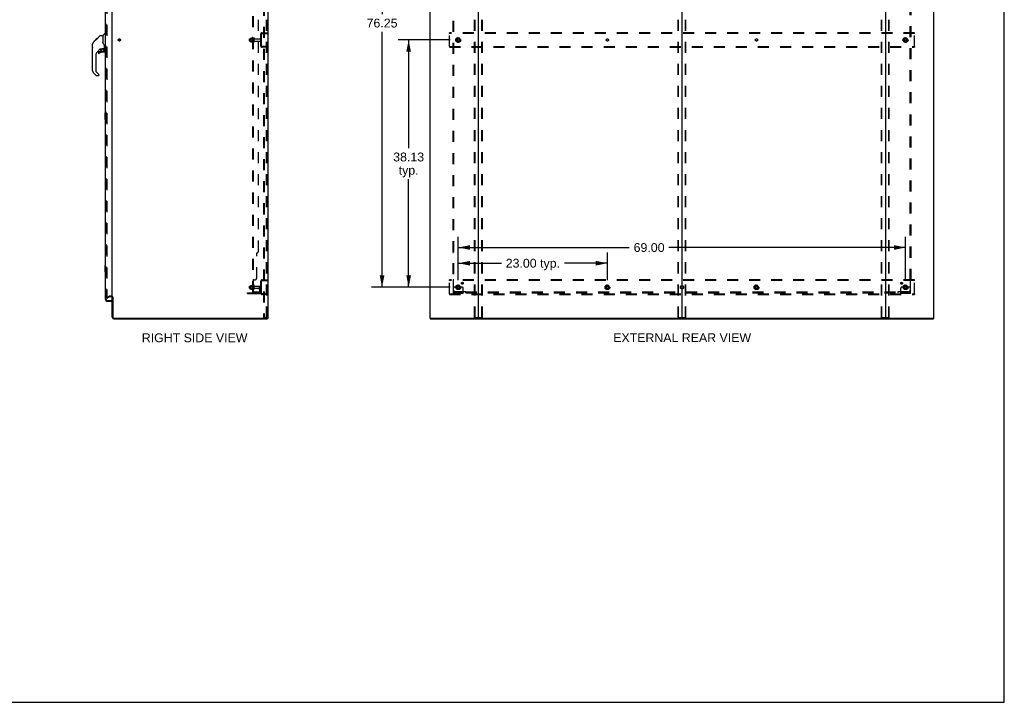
# Model space of a CAD drawing. Header units: inches. Extents: x 0 to 309, y 0 to 200.
# Tile 61 of 64: x 157 to 309, y 0 to 105. Entities that reach past the tile are written whole.
import ezdxf

# ---------------------------------------------------------------- set-up
doc = ezdxf.new("R2010")
doc.units = ezdxf.units.IN
doc.header["$LTSCALE"] = 17
doc.header["$MEASUREMENT"] = 0
doc.linetypes.add('DOT', pattern=[0.2, 0.1, -0.1])
doc.linetypes.add('HIDDEN', pattern=[0.2, 0.1, -0.1])
doc.layers.get('0').update_dxf_attribs({"linetype": 'CONTINUOUS'})
for name, color, linetype in [('DEFAULT_2', 8, 'HIDDEN'), ('DIMENSIONS', 7, 'CONTINUOUS'), ('LEFTHAND_DOOR_ASSEMBLY', 7, 'CONTINUOUS'), ('RIGHTHAND_DOOR_ASSEMBLY', 7, 'CONTINUOUS'), ('SUBPANEL', 7, 'CONTINUOUS')]:
    doc.layers.add(name, color=color, linetype=linetype)
doc.styles.get("Standard").update_dxf_attribs({"font": 'arial.ttf'})
doc.dimstyles.new('DIMSTYLE_1', dxfattribs={"dimtxt": 1.363636, "dimasz": 1.818182, "dimexe": 0.09, "dimexo": 0.07, "dimgap": 0.0375, "dimtad": 0, "dimtih": 1, "dimtoh": 1, "dimzin": 4, "dimdsep": 46, "dimtxsty": 'Standard', "dimblk": '_FILLED', "dimblk1": '_FILLED', "dimblk2": '_FILLED', "dimcen": 0.09, "dimadec": 3, "dimazin": 1, "dimtfac": 1, "dimtdec": 3, "dimtofl": 0, "dimtmove": 0, "dimatfit": 3, "dimldrblk": '_FILLED', "dimfxl": 0, "dimtolj": 1, "dimtzin": 4, "dimarcsym": 0})

# ---------------------------------------------------------------- blocks, each defined once
blk = doc.blocks.new('_FILLED')
at = {"color": 0, "linetype": 'ByBlock'}
blk.add_solid([(0, 0), (-1, 0.2), (-1, -0.2)], dxfattribs=at)
blk = doc.blocks.new('*D2')
at = {"layer": 'DIMENSIONS', "color": 2, "linetype": 'Continuous'}
for p, q in [((170.53, 136.68), (174.76, 136.68)), ((193.15, 136.68), (188.92, 136.68))]:
    blk.add_line(p, q, dxfattribs=at)
at = {"layer": 'DIMENSIONS', "color": 2, "linetype": 'Continuous', "xscale": 1.8181818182, "yscale": 1.8181818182, "zscale": 1.8181818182, "rotation": 180}
blk.add_blockref('_FILLED', (170.53, 136.68), dxfattribs=at)
at = {"layer": 'DIMENSIONS', "color": 2, "linetype": 'Continuous', "xscale": 1.8181818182, "yscale": 1.8181818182, "zscale": 1.8181818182}
blk.add_blockref('_FILLED', (193.15, 136.68), dxfattribs=at)
at = {"layer": 'DIMENSIONS', "color": 2, "linetype": 'Continuous', "insert": (181.84, 137.36), "char_height": 1.3636, "width": 12.7949, "attachment_point": 2, "line_spacing_factor": 0.9}
blk.add_mtext('22.63 USABLE\\PDEPTH', dxfattribs=at)
blk = doc.blocks.new('*D3')
at = {"layer": 'DIMENSIONS', "color": 2, "linetype": 'Continuous'}
for p, q in [((224.87, 65.1), (224.87, 69.33)), ((247.87, 65.1), (247.87, 69.33)), ((224.87, 67.7), (231.51, 67.7)), ((247.87, 67.7), (241.23, 67.7))]:
    blk.add_line(p, q, dxfattribs=at)
at = {"layer": 'DIMENSIONS', "color": 2, "linetype": 'Continuous', "xscale": 1.8181818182, "yscale": 1.8181818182, "zscale": 1.8181818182, "rotation": 180}
blk.add_blockref('_FILLED', (224.87, 67.7), dxfattribs=at)
at = {"layer": 'DIMENSIONS', "color": 2, "linetype": 'Continuous', "xscale": 1.8181818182, "yscale": 1.8181818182, "zscale": 1.8181818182}
blk.add_blockref('_FILLED', (247.87, 67.7), dxfattribs=at)
at = {"layer": 'DIMENSIONS', "color": 2, "linetype": 'Continuous', "insert": (236.37, 68.38), "char_height": 1.364, "width": 8.3592, "attachment_point": 2, "line_spacing_factor": 0.9}
blk.add_mtext('23.00 typ.', dxfattribs=at)
blk = doc.blocks.new('*D4')
at = {"layer": 'DIMENSIONS', "color": 2, "linetype": 'Continuous'}
for p, q in [((223.6, 140.25), (211.47, 140.25)), ((213.11, 140.25), (213.11, 106.09)), ((213.11, 64), (213.11, 103.36)), ((223.6, 64), (211.47, 64))]:
    blk.add_line(p, q, dxfattribs=at)
at = {"layer": 'DIMENSIONS', "color": 2, "linetype": 'Continuous', "xscale": 1.8181818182, "yscale": 1.8181818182, "zscale": 1.8181818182}
for p, rotation in [((213.11, 140.25), 90), ((213.11, 64), 270)]:
    blk.add_blockref('_FILLED', p, dxfattribs=dict(at, rotation=rotation))
at = {"layer": 'DIMENSIONS', "color": 2, "linetype": 'Continuous', "insert": (213.11, 105.41), "char_height": 1.364, "width": 4.7651, "attachment_point": 2, "line_spacing_factor": 0.9}
blk.add_mtext('76.25', dxfattribs=at)
blk = doc.blocks.new('*D5')
at = {"layer": 'DIMENSIONS', "color": 2, "linetype": 'Continuous'}
for p, q in [((224.87, 65.1), (224.87, 71.75)), ((293.87, 65.1), (293.87, 71.75)), ((224.87, 70.12), (251.23, 70.12)), ((293.87, 70.12), (257.36, 70.12))]:
    blk.add_line(p, q, dxfattribs=at)
at = {"layer": 'DIMENSIONS', "color": 2, "linetype": 'Continuous', "xscale": 1.8181818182, "yscale": 1.8181818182, "zscale": 1.8181818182, "rotation": 180}
blk.add_blockref('_FILLED', (224.87, 70.12), dxfattribs=at)
at = {"layer": 'DIMENSIONS', "color": 2, "linetype": 'Continuous', "xscale": 1.8181818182, "yscale": 1.8181818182, "zscale": 1.8181818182}
blk.add_blockref('_FILLED', (293.87, 70.12), dxfattribs=at)
at = {"layer": 'DIMENSIONS', "color": 2, "linetype": 'Continuous', "insert": (254.3, 70.8), "char_height": 1.364, "width": 4.7651, "attachment_point": 2, "line_spacing_factor": 0.9}
blk.add_mtext('69.00', dxfattribs=at)
blk = doc.blocks.new('*D6')
at = {"layer": 'DIMENSIONS', "color": 2, "linetype": 'Continuous'}
for p, q in [((223.6, 102.12), (215.58, 102.12)), ((217.21, 102.12), (217.21, 85.44)), ((217.21, 64), (217.21, 80.67)), ((223.6, 64), (215.58, 64))]:
    blk.add_line(p, q, dxfattribs=at)
at = {"layer": 'DIMENSIONS', "color": 2, "linetype": 'Continuous', "xscale": 1.8181818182, "yscale": 1.8181818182, "zscale": 1.8181818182}
for p, rotation in [((217.21, 102.12), 90), ((217.21, 64), 270)]:
    blk.add_blockref('_FILLED', p, dxfattribs=dict(at, rotation=rotation))
at = {"layer": 'DIMENSIONS', "color": 2, "linetype": 'Continuous', "insert": (217.21, 84.76), "char_height": 1.364, "width": 4.7651, "attachment_point": 2, "line_spacing_factor": 0.9}
blk.add_mtext('38.13\\Ptyp.', dxfattribs=at)

msp = doc.modelspace()

# ---------------------------------------------------------------- linework, layer by layer
at = {"color": 7, "linetype": 'Continuous'}
for p, q in [((309.091, 0), (309.091, 200)), ((259.369, 144.976), (259.369, 59.264)), ((195.393, 59.224), (195.427, 59.224)), ((195.431, 59.224), (195.431, 59.12)), ((220.546, 59.224), (220.546, 59.12)), ((220.555, 59.224), (220.584, 59.224)), ((227.954, 59.224), (290.784, 59.224)), ((298.154, 59.224), (298.182, 59.224)), ((298.192, 59.224), (298.192, 59.12)), ((0, 0), (309.091, 0))]:
    msp.add_line(p, q, dxfattribs=at)
at = {"color": 3, "linetype": 'Continuous'}
for p, q in [((195.483, 145.016), (195.483, 59.224)), ((220.494, 145.016), (220.494, 59.224)), ((227.994, 59.264), (227.994, 144.976)), ((290.744, 144.976), (290.744, 59.264)), ((298.244, 59.224), (298.244, 145.016)), ((171.483, 62.568), (171.483, 141.672)), ((171.483, 59.367), (171.483, 62.516)), ((171.587, 62.528), (171.587, 59.367)), ((171.73, 59.224), (195.393, 59.224)), ((171.73, 59.12), (195.431, 59.12)), ((195.483, 59.224), (195.427, 59.224)), ((220.555, 59.224), (220.494, 59.224)), ((220.546, 59.12), (298.192, 59.12)), ((220.584, 59.224), (227.954, 59.224)), ((290.784, 59.224), (298.154, 59.224)), ((298.182, 59.224), (298.244, 59.224))]:
    msp.add_line(p, q, dxfattribs=at)
for centre, radius, start, end in [((171.341, 62.374), 0.142, 0, 63.51872), ((171.73, 59.367), 0.246, 180, 270), ((171.73, 59.367), 0.142, 180, 270), ((227.954, 59.264), 0.04, 270, 360), ((290.784, 59.264), 0.04, 180, 270)]:
    msp.add_arc(centre, radius, start, end, dxfattribs=at)
at = {"color": 7, "linetype": 'Continuous'}
for centre, radius, start, end in [((171.341, 62.374), 0.246, 35.32724, 51.92273), ((228.034, 59.264), 0.04, 180, 270), ((259.329, 59.264), 0.04, 270, 360), ((259.409, 59.264), 0.04, 180, 270), ((290.704, 59.264), 0.04, 270, 360)]:
    msp.add_arc(centre, radius, start, end, dxfattribs=at)
at = {"layer": 'DEFAULT_2', "color": 8, "linetype": 'HIDDEN'}
for p, q in [((194.804, 144.933), (194.804, 59.308)), ((194.908, 144.933), (194.908, 59.308)), ((195.306, 59.338), (195.306, 144.903)), ((195.379, 59.338), (195.379, 144.903)), ((227.39, 59.338), (227.39, 144.903)), ((227.463, 59.338), (227.463, 144.903)), ((228.524, 59.338), (228.524, 144.903)), ((228.598, 59.338), (228.598, 144.903)), ((258.765, 59.338), (258.765, 144.903)), ((258.838, 59.338), (258.838, 144.903)), ((259.899, 59.338), (259.899, 144.903)), ((259.973, 59.338), (259.973, 144.903)), ((290.14, 59.338), (290.14, 144.903)), ((290.213, 59.338), (290.213, 144.903)), ((291.274, 59.338), (291.274, 144.903)), ((291.348, 59.338), (291.348, 144.903)), ((170.671, 141.855), (170.671, 62.386)), ((192.654, 101.963), (192.654, 102.278)), ((192.684, 102.308), (193.279, 102.308)), ((192.684, 101.933), (193.279, 101.933)), ((192.818, 102.376), (192.818, 101.865)), ((192.838, 102.304), (192.818, 102.324)), ((192.838, 101.937), (192.818, 101.917)), ((192.829, 102.398), (193.056, 102.398)), ((192.829, 101.843), (193.056, 101.843)), ((193.134, 102.304), (192.838, 102.304)), ((192.838, 102.304), (192.838, 101.937)), ((193.134, 101.937), (192.838, 101.937)), ((193.084, 102.476), (193.084, 101.764)), ((193.134, 102.304), (193.154, 102.324)), ((193.134, 102.304), (193.134, 101.937)), ((193.134, 101.937), (193.154, 101.917)), ((193.154, 102.454), (193.154, 101.786)), ((193.279, 101.863), (193.279, 102.378)), ((193.389, 101.863), (193.389, 102.378)), ((193.452, 102.285), (194.349, 102.285)), ((193.452, 101.955), (194.349, 101.955)), ((194.379, 102.999), (194.379, 101.242)), ((194.483, 102.999), (194.483, 101.242)), ((194.626, 103.245), (195.379, 103.245)), ((194.626, 103.141), (195.379, 103.141)), ((194.707, 103.245), (194.707, 103.141)), ((223.494, 103.141), (223.494, 103.245)), ((295.244, 103.245), (223.494, 103.245)), ((223.494, 101.099), (223.494, 103.141)), ((295.244, 103.141), (223.494, 103.141)), ((224.706, 102.393), (224.551, 102.125)), ((224.551, 102.115), (224.706, 101.848)), ((225.023, 102.398), (224.714, 102.398)), ((225.023, 101.843), (224.714, 101.843)), ((225.186, 102.125), (225.032, 102.393)), ((225.032, 101.848), (225.186, 102.115)), ((293.706, 102.393), (293.551, 102.125)), ((293.551, 102.115), (293.706, 101.848)), ((294.023, 102.398), (293.714, 102.398)), ((294.023, 101.843), (293.714, 101.843)), ((294.186, 102.125), (294.032, 102.393)), ((294.032, 101.848), (294.186, 102.115)), ((295.244, 103.141), (295.244, 103.245)), ((295.244, 101.099), (295.244, 103.141)), ((195.379, 101.099), (194.626, 101.099)), ((195.379, 100.995), (194.626, 100.995)), ((194.707, 101.099), (194.707, 100.995)), ((223.494, 101.099), (223.494, 100.995)), ((223.494, 101.099), (295.244, 101.099)), ((223.494, 100.995), (295.244, 100.995)), ((295.244, 101.099), (295.244, 100.995)), ((192.654, 63.838), (192.654, 64.153)), ((192.684, 64.183), (193.279, 64.183)), ((192.684, 63.808), (193.279, 63.808)), ((192.818, 64.251), (192.818, 63.74)), ((192.838, 64.179), (192.818, 64.199)), ((192.838, 63.812), (192.818, 63.792)), ((192.829, 64.273), (193.056, 64.273)), ((193.134, 64.179), (192.838, 64.179)), ((192.838, 64.179), (192.838, 63.812)), ((193.134, 63.812), (192.838, 63.812)), ((193.084, 64.351), (193.084, 63.639)), ((193.134, 64.179), (193.154, 64.199)), ((193.134, 64.179), (193.134, 63.812)), ((193.134, 63.812), (193.154, 63.792)), ((193.154, 64.329), (193.154, 63.661)), ((193.279, 63.738), (193.279, 64.253)), ((193.389, 63.738), (193.389, 64.253)), ((193.452, 64.16), (194.349, 64.16)), ((193.452, 63.83), (194.349, 63.83)), ((194.185, 63.995), (194.275, 63.995)), ((194.185, 63.655), (194.185, 63.995)), ((194.289, 63.82), (194.185, 63.82)), ((194.275, 63.995), (194.379, 63.995)), ((194.275, 63.294), (194.275, 63.995)), ((194.289, 63.655), (194.289, 63.995)), ((194.379, 63.995), (194.34, 63.995)), ((194.379, 64.874), (194.379, 63.117)), ((194.483, 64.874), (194.483, 63.117)), ((194.626, 65.12), (195.379, 65.12)), ((194.626, 65.016), (195.379, 65.016)), ((194.707, 65.12), (194.707, 65.016)), ((223.494, 65.016), (223.494, 65.12)), ((295.244, 65.12), (223.494, 65.12)), ((223.494, 62.974), (223.494, 65.016)), ((295.244, 65.016), (223.494, 65.016)), ((224.119, 63.048), (224.119, 63.87)), ((224.333, 63.995), (224.244, 63.995)), ((224.454, 63.995), (224.333, 63.995)), ((224.694, 63.995), (224.454, 63.995)), ((224.706, 64.268), (224.551, 64)), ((224.551, 63.99), (224.706, 63.723)), ((225.023, 64.273), (224.714, 64.273)), ((225.186, 64), (225.032, 64.268)), ((225.032, 63.723), (225.186, 63.99)), ((225.044, 63.995), (225.283, 63.995)), ((225.404, 63.995), (225.283, 63.995)), ((225.494, 63.995), (225.404, 63.995)), ((225.619, 63.048), (225.619, 63.87)), ((247.706, 64.268), (247.551, 64)), ((247.551, 63.99), (247.706, 63.723)), ((248.023, 64.273), (247.714, 64.273)), ((248.186, 64), (248.032, 64.268)), ((248.032, 63.723), (248.186, 63.99)), ((270.706, 64.268), (270.551, 64)), ((270.551, 63.99), (270.706, 63.723)), ((271.023, 64.273), (270.714, 64.273)), ((271.186, 64), (271.032, 64.268)), ((271.032, 63.723), (271.186, 63.99)), ((293.119, 63.048), (293.119, 63.87)), ((293.333, 63.995), (293.244, 63.995)), ((293.454, 63.995), (293.333, 63.995)), ((293.694, 63.995), (293.454, 63.995)), ((293.706, 64.268), (293.551, 64)), ((293.551, 63.99), (293.706, 63.723)), ((294.023, 64.273), (293.714, 64.273)), ((294.186, 64), (294.032, 64.268)), ((294.032, 63.723), (294.186, 63.99)), ((294.044, 63.995), (294.283, 63.995)), ((294.404, 63.995), (294.283, 63.995)), ((294.494, 63.995), (294.404, 63.995)), ((294.619, 63.048), (294.619, 63.87)), ((295.244, 65.016), (295.244, 65.12)), ((295.244, 62.974), (295.244, 65.016)), ((170.671, 62.406), (171.01, 62.602)), ((170.723, 62.316), (170.671, 62.406)), ((170.723, 62.316), (171.062, 62.512)), ((171.341, 62.62), (171.079, 62.62)), ((171.341, 62.516), (171.079, 62.516)), ((192.379, 63.152), (194.133, 63.152)), ((192.379, 63.048), (192.379, 63.152)), ((192.379, 63.048), (194.133, 63.048)), ((192.626, 63.048), (192.626, 63.152)), ((192.829, 63.718), (193.056, 63.718)), ((192.882, 63.048), (192.882, 63.152)), ((194.207, 63.588), (194.256, 63.52)), ((194.291, 63.649), (194.34, 63.581)), ((195.379, 62.974), (194.626, 62.974)), ((195.379, 62.87), (194.626, 62.87)), ((194.707, 62.974), (194.707, 62.87)), ((223.494, 62.974), (295.244, 62.974)), ((223.494, 62.974), (223.494, 62.87)), ((223.494, 62.87), (295.244, 62.87)), ((225.619, 63.152), (224.119, 63.152)), ((225.619, 63.048), (224.119, 63.048)), ((224.366, 63.048), (224.366, 63.152)), ((224.622, 63.048), (224.622, 63.152)), ((225.023, 63.718), (224.714, 63.718)), ((225.116, 63.048), (225.116, 63.152)), ((225.372, 63.048), (225.372, 63.152)), ((248.023, 63.718), (247.714, 63.718)), ((271.023, 63.718), (270.714, 63.718)), ((294.619, 63.152), (293.119, 63.152)), ((294.619, 63.048), (293.119, 63.048)), ((293.366, 63.048), (293.366, 63.152)), ((293.622, 63.048), (293.622, 63.152)), ((294.023, 63.718), (293.714, 63.718)), ((294.116, 63.048), (294.116, 63.152)), ((294.372, 63.048), (294.372, 63.152)), ((295.244, 62.974), (295.244, 62.87)), ((194.804, 59.308), (195.284, 59.308)), ((195.284, 59.308), (195.358, 59.308)), ((227.411, 59.308), (228.576, 59.308)), ((258.786, 59.308), (259.951, 59.308)), ((290.161, 59.308), (291.326, 59.308))]:
    msp.add_line(p, q, dxfattribs=at)
for points in [[(170.671, 62.386), (170.671, 62.384), (170.671, 62.381), (170.672, 62.379), (170.672, 62.377), (170.673, 62.375)], [(170.688, 62.366), (170.686, 62.366), (170.684, 62.366), (170.682, 62.367), (170.681, 62.368), (170.679, 62.369), (170.677, 62.37), (170.676, 62.372), (170.675, 62.373), (170.673, 62.375)], [(170.696, 62.368), (170.694, 62.367), (170.692, 62.366), (170.69, 62.366), (170.688, 62.366), (170.688, 62.366)], [(195.306, 59.338), (195.305, 59.33), (195.303, 59.323), (195.299, 59.317), (195.295, 59.312), (195.29, 59.309), (195.284, 59.308)], [(195.379, 59.338), (195.378, 59.33), (195.376, 59.323), (195.373, 59.317), (195.369, 59.312), (195.364, 59.309), (195.358, 59.308)], [(227.411, 59.308), (227.405, 59.309), (227.4, 59.312), (227.396, 59.317), (227.393, 59.323), (227.391, 59.33), (227.39, 59.338)], [(227.463, 59.338), (227.464, 59.33), (227.466, 59.323), (227.47, 59.317), (227.474, 59.312), (227.479, 59.309), (227.485, 59.308)], [(228.503, 59.308), (228.508, 59.309), (228.513, 59.312), (228.518, 59.317), (228.521, 59.323), (228.523, 59.33), (228.524, 59.338)], [(228.598, 59.338), (228.597, 59.33), (228.595, 59.323), (228.591, 59.317), (228.587, 59.312), (228.582, 59.309), (228.576, 59.308)], [(258.786, 59.308), (258.78, 59.309), (258.775, 59.312), (258.771, 59.317), (258.768, 59.323), (258.766, 59.33), (258.765, 59.338)], [(258.838, 59.338), (258.839, 59.33), (258.841, 59.323), (258.845, 59.317), (258.849, 59.312), (258.854, 59.309), (258.86, 59.308)], [(259.878, 59.308), (259.883, 59.309), (259.888, 59.312), (259.893, 59.317), (259.896, 59.323), (259.898, 59.33), (259.899, 59.338)], [(259.973, 59.338), (259.972, 59.33), (259.97, 59.323), (259.966, 59.317), (259.962, 59.312), (259.957, 59.309), (259.951, 59.308)], [(290.161, 59.308), (290.155, 59.309), (290.15, 59.312), (290.146, 59.317), (290.143, 59.323), (290.141, 59.33), (290.14, 59.338)], [(290.213, 59.338), (290.214, 59.33), (290.216, 59.323), (290.22, 59.317), (290.224, 59.312), (290.229, 59.309), (290.235, 59.308)], [(291.253, 59.308), (291.258, 59.309), (291.263, 59.312), (291.268, 59.317), (291.271, 59.323), (291.273, 59.33), (291.274, 59.338)], [(291.348, 59.338), (291.347, 59.33), (291.345, 59.323), (291.341, 59.317), (291.337, 59.312), (291.332, 59.309), (291.326, 59.308)]]:
    msp.add_lwpolyline(points, dxfattribs=at)
for centre, radius in [((172.587, 102.12), 0.164), ((172.587, 102.12), 0.124), ((224.869, 102.12), 0.372), ((224.869, 102.12), 0.356), ((224.869, 102.12), 0.312), ((224.869, 102.12), 0.204), ((224.869, 102.12), 0.188), ((224.869, 102.12), 0.183), ((224.869, 102.12), 0.165), ((293.869, 102.12), 0.372), ((293.869, 102.12), 0.356), ((293.869, 102.12), 0.312), ((293.869, 102.12), 0.204), ((293.869, 102.12), 0.188), ((293.869, 102.12), 0.183), ((293.869, 102.12), 0.165), ((224.869, 63.995), 0.372), ((224.869, 63.995), 0.356), ((224.869, 63.995), 0.312), ((224.869, 63.995), 0.204), ((224.869, 63.995), 0.188), ((224.869, 63.995), 0.183), ((224.869, 63.995), 0.165), ((247.869, 63.995), 0.372), ((247.869, 63.995), 0.356), ((247.869, 63.995), 0.312), ((247.869, 63.995), 0.204), ((247.869, 63.995), 0.188), ((247.869, 63.995), 0.183), ((247.869, 63.995), 0.165), ((270.869, 63.995), 0.372), ((270.869, 63.995), 0.356), ((270.869, 63.995), 0.312), ((270.869, 63.995), 0.204), ((270.869, 63.995), 0.188), ((270.869, 63.995), 0.183), ((270.869, 63.995), 0.165), ((293.869, 63.995), 0.372), ((293.869, 63.995), 0.356), ((293.869, 63.995), 0.312), ((293.869, 63.995), 0.204), ((293.869, 63.995), 0.188), ((293.869, 63.995), 0.183), ((293.869, 63.995), 0.165)]:
    msp.add_circle(centre, radius, dxfattribs=at)
at = {"layer": 'DEFAULT_2', "color": 8, "linetype": 'DOT'}
for centre in [(224.869, 102.12), (247.869, 102.12), (270.869, 102.12), (293.869, 102.12), (224.869, 63.995), (247.869, 63.995), (270.869, 63.995), (293.869, 63.995)]:
    msp.add_circle(centre, 0.17, dxfattribs=at)
at = {"layer": 'DEFAULT_2', "color": 8, "linetype": 'HIDDEN'}
for centre, radius, start, end in [((192.684, 102.278), 0.03, 90, 180.00001), ((192.684, 101.963), 0.03, 179.99999, 270), ((192.959, 102.376), 0.141, 174.79195, 180), ((192.959, 101.865), 0.141, 180, 185.20805), ((192.829, 102.388), 0.01, 90, 174.80617), ((192.829, 101.853), 0.01, 185.19383, 270), ((193.038, 102.408), 0.01, 270, 336.03207), ((193.038, 101.833), 0.01, 23.96793, 90), ((193.684, 102.12), 0.698, 149.33687, 156.03207), ((193.684, 102.12), 0.698, 203.96793, 210.66313), ((193.116, 102.454), 0.0384, 0, 145.55034), ((193.116, 101.786), 0.0384, 214.44966, 360), ((193.334, 102.378), 0.055, 360, 180), ((193.334, 101.863), 0.055, 180, 0), ((193.452, 102.348), 0.0625, 180, 270), ((193.452, 101.893), 0.0625, 90, 180), ((194.349, 102.255), 0.03, 360, 90), ((194.349, 101.985), 0.03, 270, 0), ((194.626, 102.999), 0.246, 90, 180), ((194.626, 102.999), 0.142, 90, 180), ((224.56, 102.12), 0.01, 150.01268, 209.98829), ((224.714, 102.388), 0.01, 90.01235, 149.98915), ((224.714, 101.853), 0.01, 210.01204, 269.98872), ((225.023, 102.388), 0.01, 30.01204, 89.98872), ((225.023, 101.853), 0.01, 270.01235, 329.98915), ((225.178, 102.12), 0.01, 330.01268, 29.98829), ((293.56, 102.12), 0.01, 150.01268, 209.98829), ((293.714, 102.388), 0.01, 90.01235, 149.98915), ((293.714, 101.853), 0.01, 210.01204, 269.98872), ((294.023, 102.388), 0.01, 30.01204, 89.98872), ((294.023, 101.853), 0.01, 270.01235, 329.98915), ((294.178, 102.12), 0.01, 330.01268, 29.98829), ((194.626, 101.242), 0.246, 180, 270), ((194.626, 101.242), 0.142, 180, 270), ((192.684, 64.153), 0.03, 90, 180.00001), ((192.684, 63.838), 0.03, 179.99999, 270), ((192.959, 64.251), 0.141, 174.79195, 180), ((192.829, 64.263), 0.01, 90, 174.80617), ((193.038, 64.283), 0.01, 270, 336.03207), ((193.684, 63.995), 0.698, 149.33687, 156.03207), ((193.116, 64.329), 0.0384, 0, 145.55034), ((193.334, 64.253), 0.055, 360, 180), ((193.452, 64.223), 0.0625, 180, 270), ((193.452, 63.768), 0.0625, 90, 180), ((194.349, 64.13), 0.03, 360, 90), ((194.349, 63.86), 0.03, 270, 0), ((194.626, 64.874), 0.246, 90, 180), ((194.626, 64.874), 0.142, 90, 180), ((224.244, 63.87), 0.125, 90, 180), ((224.56, 63.995), 0.01, 150.01268, 209.98829), ((224.869, 63.995), 0.175, 180, 360), ((224.714, 64.263), 0.01, 90.01235, 149.98915), ((225.023, 64.263), 0.01, 30.01204, 89.98872), ((225.178, 63.995), 0.01, 330.01268, 29.98829), ((225.494, 63.87), 0.125, 0, 90), ((247.56, 63.995), 0.01, 150.01268, 209.98829), ((247.714, 64.263), 0.01, 90.01235, 149.98915), ((248.023, 64.263), 0.01, 30.01204, 89.98872), ((248.178, 63.995), 0.01, 330.01268, 29.98829), ((270.56, 63.995), 0.01, 150.01268, 209.98829), ((270.714, 64.263), 0.01, 90.01235, 149.98915), ((271.023, 64.263), 0.01, 30.01204, 89.98872), ((271.178, 63.995), 0.01, 330.01268, 29.98829), ((293.244, 63.87), 0.125, 90, 180), ((293.56, 63.995), 0.01, 150.01268, 209.98829), ((293.869, 63.995), 0.175, 180, 360), ((293.714, 64.263), 0.01, 90.01235, 149.98915), ((294.023, 64.263), 0.01, 30.01204, 89.98872), ((294.178, 63.995), 0.01, 330.01268, 29.98829), ((294.494, 63.87), 0.125, 0, 90), ((171.079, 62.483), 0.137, 90, 120), ((171.079, 62.483), 0.033, 90, 120), ((171.341, 62.374), 0.246, 51.92273, 90), ((171.341, 62.374), 0.142, 63.51872, 90), ((171.341, 62.374), 0.246, 0, 35.32724), ((192.959, 63.74), 0.141, 180, 185.20805), ((192.829, 63.728), 0.01, 185.19383, 270), ((193.038, 63.708), 0.01, 23.96793, 90), ((193.684, 63.995), 0.698, 203.96793, 210.66313), ((193.116, 63.661), 0.0384, 214.44966, 360), ((193.334, 63.738), 0.055, 180, 0), ((194.133, 63.294), 0.246, 270, 360), ((194.133, 63.294), 0.142, 270, 360), ((194.299, 63.655), 0.114, 180, 215.75389), ((194.171, 63.459), 0.104, 0, 35.75389), ((194.299, 63.655), 0.01, 180, 215.75389), ((194.171, 63.459), 0.208, 0, 35.75389), ((194.626, 63.117), 0.246, 180, 270), ((194.626, 63.117), 0.142, 180, 270), ((224.714, 63.728), 0.01, 210.01204, 269.98872), ((225.023, 63.728), 0.01, 270.01235, 329.98915), ((247.714, 63.728), 0.01, 210.01204, 269.98872), ((248.023, 63.728), 0.01, 270.01235, 329.98915), ((270.714, 63.728), 0.01, 210.01204, 269.98872), ((271.023, 63.728), 0.01, 270.01235, 329.98915), ((293.714, 63.728), 0.01, 210.01204, 269.98872), ((294.023, 63.728), 0.01, 270.01235, 329.98915)]:
    msp.add_arc(centre, radius, start, end, dxfattribs=at)
at = {"layer": 'LEFTHAND_DOOR_ASSEMBLY', "color": 8, "linetype": 'HIDDEN'}
for p, q in [((170.529, 62.117), (170.529, 142.124)), ((170.672, 61.974), (171.384, 61.974))]:
    msp.add_line(p, q, dxfattribs=at)
at = {"layer": 'LEFTHAND_DOOR_ASSEMBLY', "color": 7, "linetype": 'Continuous'}
for p, q in [((168.437, 101.414), (168.457, 101.434)), ((168.437, 100.938), (168.437, 101.414)), ((168.437, 100.938), (168.457, 100.918))]:
    msp.add_line(p, q, dxfattribs=at)
for centre, radius, start, end in [((168.89, 101.449), 0.433, 137.27268, 137.76144), ((169.441, 100.248), 0.0787, 90, 180), ((170.228, 100.327), 0.0787, 270, 360), ((170.11, 100.565), 0.197, 4.49984, 45), ((169.441, 100.129), 0.0787, 180, 309.5212), ((168.85, 97.362), 0.394, 180, 225), ((169.08, 96.687), 0.0787, 225, 270), ((169.362, 96.687), 0.0787, 270, 279)]:
    msp.add_arc(centre, radius, start, end, dxfattribs=at)
at = {"layer": 'LEFTHAND_DOOR_ASSEMBLY', "color": 8, "linetype": 'HIDDEN'}
msp.add_arc((170.672, 62.117), 0.142, 180, 270, dxfattribs=at)
at = {"layer": 'RIGHTHAND_DOOR_ASSEMBLY', "color": 3, "linetype": 'Continuous'}
for p, q in [((170.425, 62.117), (170.425, 142.124)), ((171.404, 142.246), (171.404, 61.994)), ((170.672, 61.87), (171.404, 61.87))]:
    msp.add_line(p, q, dxfattribs=at)
at = {"layer": 'RIGHTHAND_DOOR_ASSEMBLY', "color": 8, "linetype": 'HIDDEN'}
for p, q in [((170.529, 62.117), (170.529, 142.124)), ((170.672, 61.974), (171.384, 61.974))]:
    msp.add_line(p, q, dxfattribs=at)
at = {"layer": 'RIGHTHAND_DOOR_ASSEMBLY', "color": 7, "linetype": 'Continuous'}
for p, q in [((168.572, 101.743), (168.85, 102.021)), ((168.678, 101.916), (168.681, 101.919)), ((168.678, 101.916), (168.745, 101.916)), ((168.681, 101.919), (168.748, 101.919)), ((168.682, 101.92), (169.091, 102.33)), ((168.682, 101.92), (168.749, 101.92)), ((168.83, 102.001), (168.763, 102.001)), ((168.85, 102.021), (168.983, 102.154)), ((168.85, 102.088), (168.916, 102.088)), ((168.877, 102.048), (168.85, 102.021)), ((168.911, 102.083), (168.877, 102.048)), ((168.955, 102.126), (168.911, 102.083)), ((168.999, 102.17), (168.932, 102.17)), ((168.991, 102.162), (168.955, 102.126)), ((168.991, 102.162), (169.615, 102.786)), ((169.008, 102.246), (169.075, 102.246)), ((169.158, 102.33), (169.091, 102.33)), ((169.092, 102.33), (169.093, 102.332)), ((169.092, 102.33), (169.159, 102.33)), ((169.093, 102.332), (169.16, 102.332)), ((169.67, 102.809), (170.032, 102.809)), ((170.032, 102.809), (170.032, 101.705)), ((170.051, 101.714), (170.032, 101.767)), ((170.037, 102.815), (170.335, 103.113)), ((170.425, 103.124), (170.363, 103.124)), ((168.457, 97.362), (168.457, 101.465)), ((169.643, 100.747), (169.142, 100.246)), ((169.362, 100.248), (169.362, 100.129)), ((169.441, 100.327), (169.594, 100.327)), ((169.602, 100.331), (169.674, 100.402)), ((169.677, 100.738), (169.677, 100.411)), ((169.719, 100.742), (169.807, 100.742)), ((169.992, 100.784), (170.287, 100.784)), ((170.228, 100.248), (169.992, 100.248)), ((170.079, 101.648), (170.051, 101.714)), ((170.17, 100.784), (170.249, 100.704)), ((170.242, 100.697), (170.235, 100.69)), ((170.287, 100.565), (170.307, 100.565)), ((170.307, 100.782), (170.307, 101.189)), ((170.307, 100.327), (170.307, 100.565)), ((170.347, 100.742), (170.425, 100.742)), ((168.969, 99.828), (168.969, 97.277)), ((168.992, 97.221), (169.427, 96.785)), ((169.024, 96.632), (168.572, 97.084)), ((169.362, 96.608), (169.08, 96.608)), ((169.441, 96.752), (169.441, 96.687)), ((170.365, 90.855), (170.365, 89.885)), ((170.425, 90.87), (170.38, 90.87)), ((170.38, 89.87), (170.425, 89.87)), ((170.412, 90.77), (170.412, 89.97)), ((170.365, 67.355), (170.365, 66.385)), ((170.425, 67.37), (170.38, 67.37)), ((170.412, 67.27), (170.412, 66.47)), ((170.38, 66.37), (170.425, 66.37)), ((171.384, 61.974), (171.404, 61.974)), ((171.404, 61.974), (171.404, 61.87))]:
    msp.add_line(p, q, dxfattribs=at)
for points in [[(169.615, 102.786), (169.622, 102.793), (169.631, 102.799), (169.64, 102.803), (169.65, 102.807), (169.66, 102.809), (169.67, 102.809)], [(168.572, 101.743), (168.552, 101.721), (168.527, 101.689), (168.505, 101.653), (168.487, 101.616), (168.473, 101.577), (168.463, 101.537), (168.458, 101.496), (168.457, 101.465)], [(169.807, 100.742), (169.808, 100.742), (169.816, 100.743), (169.825, 100.745), (169.835, 100.748), (169.846, 100.752), (169.86, 100.757), (169.875, 100.762), (169.891, 100.768), (169.909, 100.773), (169.927, 100.777), (169.946, 100.78), (169.965, 100.783), (169.984, 100.784), (169.992, 100.784)], [(170.254, 101.359), (170.203, 101.433), (170.154, 101.51), (170.113, 101.581), (170.079, 101.648)], [(170.287, 100.565), (170.287, 100.579), (170.285, 100.592), (170.282, 100.606), (170.278, 100.619), (170.274, 100.633), (170.268, 100.645), (170.261, 100.657), (170.253, 100.669), (170.245, 100.68), (170.235, 100.69)], [(170.249, 100.704), (170.249, 100.704), (170.249, 100.703), (170.248, 100.702), (170.247, 100.701), (170.245, 100.7), (170.242, 100.697)], [(170.307, 101.189), (170.306, 101.212), (170.302, 101.246), (170.293, 101.28), (170.281, 101.313), (170.266, 101.341), (170.254, 101.359)], [(170.41, 90.806), (170.411, 90.801), (170.411, 90.795), (170.411, 90.789), (170.412, 90.783), (170.412, 90.777), (170.412, 90.77)], [(170.412, 89.97), (170.412, 89.964), (170.412, 89.958), (170.411, 89.952), (170.411, 89.946), (170.411, 89.94), (170.41, 89.934)], [(170.41, 67.306), (170.411, 67.301), (170.411, 67.295), (170.411, 67.289), (170.412, 67.283), (170.412, 67.277), (170.412, 67.27)], [(170.412, 66.47), (170.412, 66.464), (170.412, 66.458), (170.411, 66.452), (170.411, 66.446), (170.411, 66.44), (170.41, 66.434)]]:
    msp.add_lwpolyline(points, dxfattribs=at)
msp.add_circle((169.992, 100.544), 0.217, dxfattribs=at)
for centre, radius, start, end in [((170.051, 102.801), 0.0197, 135, 180), ((170.363, 103.085), 0.0394, 90, 135), ((168.89, 101.449), 0.433, 137.27268, 137.76144), ((169.559, 99.828), 0.591, 135, 180), ((169.441, 100.248), 0.0787, 90, 180), ((169.992, 99.461), 0.787, 90, 129.5212), ((169.719, 100.545), 0.197, 90, 135), ((169.594, 100.339), 0.0118, 270, 315), ((169.665, 100.411), 0.0118, 315, 360), ((170.228, 100.327), 0.0787, 270, 360), ((170.11, 100.565), 0.197, 0, 45), ((170.287, 100.803), 0.0197, 270, 360), ((170.347, 100.782), 0.0394, 180, 270), ((169.441, 100.129), 0.0787, 180, 309.5212), ((168.85, 97.362), 0.394, 180, 225), ((169.047, 97.277), 0.0787, 180, 225), ((169.08, 96.687), 0.0787, 225, 270), ((169.362, 96.687), 0.0787, 270, 360), ((169.394, 96.752), 0.0472, 0, 45), ((170.38, 90.855), 0.015, 90, 180), ((170.38, 89.885), 0.015, 180, 270), ((170.41, 90.855), 0.015, 0, 90), ((170.41, 89.885), 0.015, 270, 360), ((170.38, 67.355), 0.015, 90, 180), ((170.41, 67.355), 0.015, 0, 90), ((170.38, 66.385), 0.015, 180, 270), ((170.41, 66.385), 0.015, 270, 360), ((170.589, 62.26), 0.26, 270, 272.58661)]:
    msp.add_arc(centre, radius, start, end, dxfattribs=at)
at = {"layer": 'RIGHTHAND_DOOR_ASSEMBLY', "color": 3, "linetype": 'Continuous'}
for centre, radius, start, end in [((170.672, 62.117), 0.246, 180, 270), ((171.384, 61.994), 0.02, 270, 360)]:
    msp.add_arc(centre, radius, start, end, dxfattribs=at)
at = {"layer": 'RIGHTHAND_DOOR_ASSEMBLY', "color": 8, "linetype": 'HIDDEN'}
msp.add_arc((170.672, 62.117), 0.142, 180, 270, dxfattribs=at)
at = {"layer": 'SUBPANEL', "color": 8, "linetype": 'HIDDEN'}
for p, q in [((193.154, 63.277), (193.154, 140.964)), ((193.279, 63.277), (193.279, 140.964)), ((224.025, 139.089), (224.025, 65.152)), ((224.15, 139.089), (224.15, 65.152)), ((294.587, 65.152), (294.587, 139.089)), ((294.712, 65.152), (294.712, 139.089)), ((194.029, 69.527), (194.029, 134.714)), ((193.279, 102.37), (193.154, 102.37)), ((193.279, 101.87), (193.154, 101.87)), ((193.779, 65.402), (193.779, 69.277)), ((224.15, 69.277), (224.025, 69.277)), ((294.587, 69.277), (294.712, 69.277)), ((193.154, 65.118), (193.154, 65.116)), ((193.279, 65.116), (193.154, 65.116)), ((193.279, 64.755), (193.154, 64.755)), ((193.279, 64.474), (193.154, 64.474)), ((193.279, 64.245), (193.154, 64.245)), ((193.206, 65.15), (193.203, 65.148)), ((193.208, 65.152), (193.529, 65.152)), ((224.025, 65.152), (224.191, 65.152)), ((224.131, 65.135), (224.138, 65.127)), ((224.15, 63.527), (224.15, 65.116)), ((294.547, 65.152), (294.712, 65.152)), ((294.587, 65.116), (294.587, 63.527)), ((193.279, 63.745), (193.154, 63.745)), ((193.279, 63.277), (193.154, 63.277)), ((193.208, 63.238), (193.305, 63.317)), ((193.283, 63.3), (193.283, 63.3)), ((193.391, 63.277), (194.029, 63.277)), ((194.029, 63.152), (193.391, 63.152)), ((193.779, 63.277), (193.779, 63.152)), ((194.029, 63.277), (194.029, 63.152)), ((225.99, 63.277), (224.4, 63.277)), ((226.025, 63.152), (226.025, 63.317)), ((226.025, 63.277), (292.712, 63.277)), ((226.025, 63.152), (292.712, 63.152)), ((230.15, 63.277), (230.15, 63.152)), ((288.587, 63.277), (288.587, 63.152)), ((292.712, 63.152), (292.712, 63.317)), ((292.729, 63.258), (292.737, 63.265)), ((294.337, 63.277), (292.748, 63.277))]:
    msp.add_line(p, q, dxfattribs=at)
for points in [[(193.177, 65.136), (193.173, 65.135), (193.17, 65.133), (193.167, 65.131), (193.164, 65.129), (193.161, 65.127), (193.159, 65.125), (193.157, 65.123), (193.156, 65.121), (193.155, 65.119), (193.154, 65.118), (193.154, 65.116)], [(193.164, 65.129), (193.161, 65.127), (193.159, 65.125), (193.157, 65.123), (193.156, 65.121), (193.155, 65.119)], [(193.189, 65.141), (193.181, 65.138), (193.177, 65.136)], [(193.208, 65.152), (193.206, 65.15), (193.203, 65.148), (193.2, 65.146), (193.197, 65.145), (193.193, 65.143), (193.189, 65.141)], [(193.294, 65.132), (193.289, 65.129), (193.287, 65.127), (193.285, 65.126), (193.283, 65.124), (193.282, 65.123), (193.281, 65.121), (193.28, 65.119), (193.279, 65.118), (193.279, 65.116)], [(193.28, 65.119), (193.279, 65.118), (193.279, 65.116)], [(193.285, 65.126), (193.283, 65.124), (193.282, 65.123), (193.281, 65.121)], [(193.305, 65.152), (193.305, 65.15), (193.305, 65.148), (193.305, 65.146), (193.305, 65.144), (193.304, 65.142), (193.303, 65.141), (193.302, 65.139), (193.301, 65.137), (193.299, 65.136), (193.297, 65.135), (193.296, 65.133), (193.294, 65.132)], [(193.305, 65.152), (193.305, 65.15), (193.305, 65.148), (193.305, 65.146), (193.305, 65.144), (193.304, 65.142), (193.303, 65.141), (193.302, 65.139), (193.301, 65.137), (193.299, 65.136), (193.297, 65.135)], [(224.111, 65.152), (224.114, 65.15), (224.116, 65.148), (224.118, 65.146), (224.12, 65.145), (224.122, 65.143), (224.124, 65.141), (224.126, 65.139), (224.128, 65.138), (224.13, 65.136), (224.131, 65.135)], [(224.138, 65.127), (224.14, 65.125), (224.142, 65.123), (224.144, 65.121), (224.146, 65.119), (224.148, 65.118), (224.15, 65.116)], [(224.164, 65.126), (224.161, 65.124), (224.159, 65.123), (224.156, 65.121), (224.154, 65.119), (224.152, 65.118), (224.15, 65.116)], [(224.191, 65.152), (224.19, 65.15), (224.189, 65.148), (224.188, 65.146), (224.187, 65.144), (224.186, 65.142), (224.185, 65.141), (224.183, 65.139), (224.181, 65.137), (224.179, 65.136), (224.178, 65.135), (224.175, 65.133), (224.173, 65.132), (224.171, 65.13), (224.169, 65.129), (224.164, 65.126)], [(294.547, 65.152), (294.547, 65.15), (294.548, 65.148), (294.549, 65.146), (294.55, 65.144), (294.551, 65.142), (294.553, 65.141), (294.554, 65.139), (294.556, 65.137), (294.558, 65.136), (294.56, 65.135), (294.562, 65.133), (294.564, 65.132), (294.566, 65.13), (294.569, 65.129)], [(294.569, 65.129), (294.574, 65.126), (294.576, 65.124), (294.579, 65.123), (294.581, 65.121), (294.583, 65.119), (294.586, 65.118), (294.587, 65.116)], [(294.601, 65.129), (294.599, 65.127), (294.597, 65.125), (294.595, 65.123), (294.593, 65.121), (294.591, 65.119), (294.589, 65.118), (294.587, 65.116)], [(294.626, 65.152), (294.623, 65.15), (294.621, 65.148), (294.619, 65.146), (294.617, 65.145), (294.615, 65.143), (294.613, 65.141), (294.611, 65.139), (294.609, 65.138), (294.608, 65.136), (294.606, 65.135), (294.601, 65.129)], [(193.177, 63.256), (193.173, 63.258), (193.17, 63.259), (193.167, 63.261), (193.164, 63.263), (193.161, 63.265), (193.159, 63.267), (193.157, 63.269), (193.156, 63.271), (193.155, 63.273), (193.154, 63.275), (193.154, 63.277)], [(193.208, 63.238), (193.206, 63.24), (193.203, 63.243), (193.2, 63.245), (193.197, 63.247), (193.193, 63.249), (193.189, 63.251), (193.185, 63.253), (193.177, 63.256)], [(193.22, 63.276), (193.22, 63.276), (193.22, 63.276), (193.219, 63.276), (193.22, 63.276), (193.22, 63.276), (193.22, 63.276), (193.221, 63.276), (193.221, 63.277), (193.222, 63.277), (193.222, 63.277)], [(193.283, 63.3), (193.283, 63.299), (193.283, 63.299), (193.283, 63.299), (193.282, 63.299), (193.282, 63.299), (193.281, 63.298), (193.281, 63.298), (193.28, 63.298), (193.279, 63.297), (193.279, 63.297), (193.278, 63.297), (193.278, 63.296), (193.277, 63.296), (193.276, 63.295), (193.276, 63.295), (193.275, 63.295), (193.274, 63.294), (193.273, 63.294), (193.273, 63.294), (193.272, 63.293), (193.271, 63.293), (193.27, 63.292), (193.269, 63.292), (193.269, 63.292), (193.268, 63.291), (193.267, 63.291), (193.266, 63.291), (193.265, 63.29), (193.264, 63.29), (193.263, 63.289), (193.262, 63.289), (193.262, 63.289), (193.261, 63.288), (193.26, 63.288), (193.259, 63.287), (193.258, 63.287), (193.257, 63.287), (193.256, 63.286), (193.255, 63.286), (193.254, 63.285), (193.253, 63.285), (193.251, 63.285), (193.25, 63.284), (193.249, 63.284), (193.248, 63.284), (193.247, 63.283), (193.246, 63.283), (193.245, 63.283), (193.244, 63.282), (193.243, 63.282), (193.242, 63.282), (193.241, 63.281), (193.24, 63.281), (193.239, 63.281), (193.238, 63.28), (193.237, 63.28), (193.236, 63.28), (193.235, 63.28), (193.234, 63.279), (193.233, 63.279), (193.232, 63.279), (193.231, 63.279), (193.231, 63.278), (193.23, 63.278), (193.229, 63.278), (193.228, 63.278), (193.227, 63.278), (193.226, 63.278), (193.225, 63.277), (193.225, 63.277), (193.224, 63.277), (193.223, 63.277), (193.222, 63.277), (193.222, 63.277), (193.221, 63.277), (193.22, 63.277), (193.22, 63.276), (193.22, 63.276)], [(193.297, 63.304), (193.294, 63.3), (193.291, 63.298), (193.289, 63.295), (193.287, 63.293), (193.285, 63.29), (193.283, 63.288), (193.282, 63.285), (193.281, 63.283), (193.28, 63.28), (193.279, 63.278), (193.279, 63.277)], [(193.279, 63.297), (193.28, 63.297), (193.28, 63.297), (193.281, 63.298), (193.281, 63.298), (193.282, 63.299), (193.282, 63.299), (193.283, 63.299), (193.283, 63.299), (193.283, 63.299), (193.283, 63.3)], [(193.305, 63.317), (193.305, 63.317), (193.305, 63.316), (193.305, 63.315), (193.305, 63.314), (193.304, 63.313), (193.303, 63.311), (193.302, 63.31), (193.301, 63.308), (193.299, 63.306), (193.297, 63.304)], [(226.002, 63.295), (225.999, 63.29), (225.998, 63.288), (225.996, 63.285), (225.994, 63.283), (225.993, 63.28), (225.991, 63.278), (225.99, 63.277)], [(226.003, 63.263), (226.001, 63.265), (225.999, 63.267), (225.997, 63.269), (225.995, 63.271), (225.993, 63.273), (225.991, 63.275), (225.99, 63.277)], [(226.025, 63.317), (226.023, 63.317), (226.021, 63.316), (226.019, 63.315), (226.018, 63.314), (226.016, 63.313), (226.014, 63.311), (226.012, 63.31), (226.011, 63.308), (226.009, 63.306), (226.008, 63.304), (226.006, 63.302), (226.005, 63.3), (226.004, 63.298), (226.002, 63.295)], [(226.025, 63.238), (226.023, 63.24), (226.021, 63.243), (226.02, 63.245), (226.018, 63.247), (226.016, 63.249), (226.014, 63.251), (226.013, 63.253), (226.011, 63.255), (226.01, 63.256), (226.008, 63.258), (226.003, 63.263)], [(292.712, 63.317), (292.714, 63.317), (292.716, 63.316), (292.718, 63.315), (292.72, 63.314), (292.721, 63.313), (292.723, 63.311), (292.725, 63.31), (292.726, 63.308), (292.728, 63.306), (292.729, 63.304), (292.731, 63.302), (292.732, 63.3), (292.734, 63.298), (292.735, 63.295), (292.738, 63.29)], [(292.712, 63.238), (292.714, 63.24), (292.716, 63.243), (292.718, 63.245), (292.719, 63.247), (292.721, 63.249), (292.723, 63.251), (292.724, 63.253), (292.726, 63.255), (292.728, 63.256), (292.729, 63.258)], [(292.737, 63.265), (292.739, 63.267), (292.741, 63.269), (292.743, 63.271), (292.744, 63.273), (292.746, 63.275), (292.748, 63.277)], [(292.738, 63.29), (292.74, 63.288), (292.741, 63.285), (292.743, 63.283), (292.745, 63.28), (292.746, 63.278), (292.748, 63.277)]]:
    msp.add_lwpolyline(points, dxfattribs=at)
for centre, radius in [((224.869, 102.12), 0.25), ((293.869, 102.12), 0.25), ((224.869, 63.995), 0.25), ((225.487, 64.614), 0.141), ((247.869, 63.995), 0.25), ((259.369, 63.995), 0.25), ((270.869, 63.995), 0.25), ((293.25, 64.614), 0.141), ((293.869, 63.995), 0.25)]:
    msp.add_circle(centre, radius, dxfattribs=at)
for centre, radius, start, end in [((193.779, 69.527), 0.25, 270, 360), ((193.529, 65.402), 0.25, 270, 360), ((193.391, 63.389), 0.237, 180, 270), ((193.391, 63.389), 0.112, 180, 270), ((224.4, 63.527), 0.25, 180, 270), ((294.337, 63.527), 0.25, 270, 360)]:
    msp.add_arc(centre, radius, start, end, dxfattribs=at)

# ---------------------------------------------------------------- texts
at = {"layer": 'DIMENSIONS', "color": 2, "linetype": 'Continuous', "char_height": 1.36364, "attachment_point": 2, "line_spacing_factor": 0.9}
for s, insert, width in [('RIGHT SIDE VIEW', (184.197, 56.883), 16.26225), ('EXTERNAL REAR VIEW', (259.398, 56.897), 21.23015)]:
    msp.add_mtext(s, dxfattribs=dict(at, insert=insert, width=width))

# ---------------------------------------------------------------- dimensions: what is measured, and where the dimension line sits
at = {"layer": 'DIMENSIONS', "color": 2, "linetype": 'Continuous'}
dim = msp.add_linear_dim(base=(213.11, 140.245), p1=(223.666, 63.995), p2=(223.666, 140.245), angle=90, dimstyle='DIMSTYLE_1', dxfattribs=at)
dim.commit()
dim.dimension.update_dxf_attribs({"geometry": '*D4', "text_midpoint": (213.114, 104.721), "dimtype": 160})
for base, p1, p2, text, picture, middle in [((193.154246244, 136.677483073), (170.529246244, 61.974290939), (193.154246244, 65.151540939), '<> USABLE\\PDEPTH', '*D2', (181.841746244, 135.6547558)), ((247.869, 67.697), (224.869, 65.033), (247.869, 65.033), '<> typ.', '*D3', (236.369, 67.697))]:
    dim = msp.add_linear_dim(base=base, p1=p1, p2=p2, text=text, dimstyle='DIMSTYLE_1', dxfattribs=at)
    dim.commit()
    dim.dimension.update_dxf_attribs({"geometry": picture, "text_midpoint": middle, "dimtype": 160})
dim = msp.add_linear_dim(base=(217.213354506, 63.995290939), p1=(223.665930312, 102.120290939), p2=(223.665930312, 63.995290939), angle=270, text='<>\\Ptyp.', dimstyle='DIMSTYLE_1', dxfattribs=at)
dim.commit()
dim.dimension.update_dxf_attribs({"geometry": '*D6', "text_midpoint": (217.213354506, 83.053025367), "dimtype": 160})
dim = msp.add_linear_dim(base=(293.869, 70.116), p1=(224.869, 65.033), p2=(293.869, 65.033), dimstyle='DIMSTYLE_1', dxfattribs=at)
dim.commit()
dim.dimension.update_dxf_attribs({"geometry": '*D5', "text_midpoint": (254.288, 70.108), "dimtype": 160})

doc.saveas('drawing.dxf')
